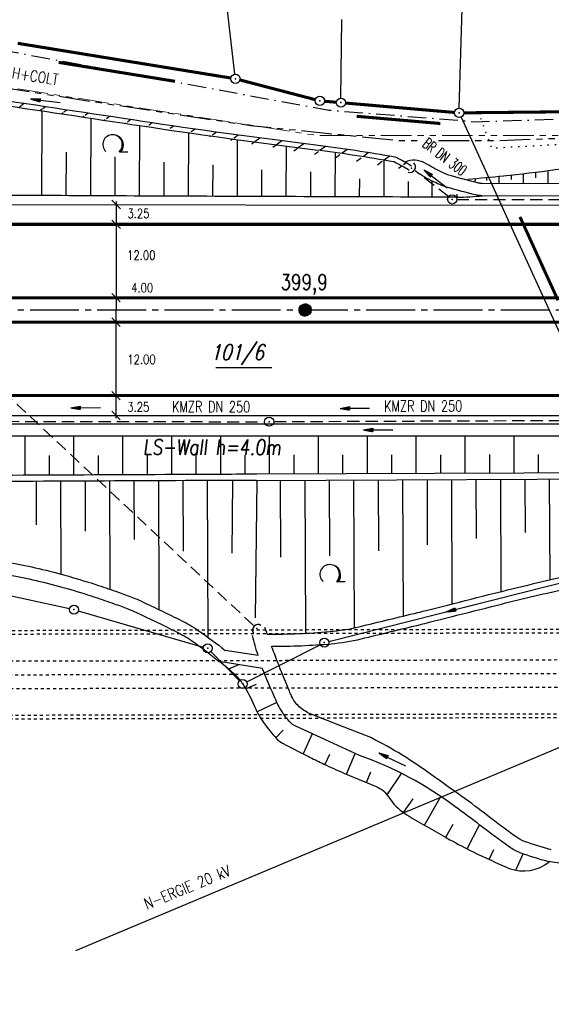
# Model space of a CAD drawing. Extents: x 0 to 1135, y 0 to 420.
# Tile 15 of 61: x 526 to 613, y 101 to 262. Entities that reach past the tile are written whole.
import ezdxf
from ezdxf.enums import TextEntityAlignment as Align

# ---------------------------------------------------------------- set-up
doc = ezdxf.new("R2010")
doc.units = 0
doc.header["$LTSCALE"] = 2
doc.header["$MEASUREMENT"] = 0
for name, pattern in [('ACAD_ISO03W100', [0.5, 0.25, -0.25]), ('ACAD_ISO05W100', [0.5, 0.25, -0.25]), ('ACHSE', [5.5, 4, -0.5, 0.5, -0.5]), ('AUSGEZOGEN', [0]), ('BAB-FM2', [2.6, 1.5, -0.5, 0.1, -0.5]), ('GEMARKBAB', [3.7, 2, -0.5, 0.1, -0.5, 0.1, -0.5]), ('GESTRICH-X2', [1.5, 1, -0.5]), ('PHANTOMX2', [5, 2.5, -0.5, 0.5, -0.5, 0.5, -0.5]), ('PUNKTX2_STR', [0.6, 0.1, -0.5])]:
    doc.linetypes.add(name, pattern=pattern)
doc.layers.get('0').update_dxf_attribs({"color": 8, "linetype": 'AUSGEZOGEN'})
for name, color, linetype in [('ACHSETOP', 250, 'ACHSE'), ('BAB_FM', 8, 'BAB-FM2'), ('Bahnachse', 7, 'CONTINUOUS'), ('BOESCHG', 8, 'AUSGEZOGEN'), ('BW-SCHRIFT', 8, 'AUSGEZOGEN'), ('DURCHL', 200, 'GESTRICH-X2'), ('FBRTOP', 8, 'AUSGEZOGEN'), ('FLSTNR-BAB', 7, 'AUSGEZOGEN'), ('GEMARKGRZ', 8, 'GEMARKBAB'), ('Gleisachsen', 7, 'CONTINUOUS'), ('GRENZL', 8, 'AUSGEZOGEN'), ('GRENZL-BAB', 7, 'AUSGEZOGEN'), ('GRENZP-BAB', 7, 'AUSGEZOGEN'), ('HEKT_B', 250, 'CONTINUOUS'), ('KANAL', 200, 'GESTRICH-X2'), ('Lichtwellenleiter COLT', 8, 'PHANTOMX2'), ('Lichtwellenleiter GLH', 8, 'PHANTOMX2'), ('MULDE', 8, 'AUSGEZOGEN'), ('NUTZUNG', 8, 'PUNKTX2_STR'), ('PFEIL', 200, 'CONTINUOUS'), ('PFEILTOP', 8, 'AUSGEZOGEN'), ('Rinne', 200, 'CONTINUOUS'), ('SCHRIFT', 8, 'AUSGEZOGEN'), ('SCHSYMBOL', 200, 'AUSGEZOGEN'), ('STROMLTG', 8, 'AUSGEZOGEN'), ('TEXTO', 200, 'CONTINUOUS'), ('TUNNEL', 15, 'CONTINUOUS'), ('WALD', 8, 'AUSGEZOGEN')]:
    doc.layers.add(name, color=color, linetype=linetype)
doc.styles.add('ROMANS', font='romans.shx', dxfattribs={"width": 0.8})

# ---------------------------------------------------------------- blocks, each defined once
blk = doc.blocks.new('GST')
at = {"color": 0}
blk.add_circle((0, 0), 0.75, dxfattribs=at)
blk.add_point((0, 0), dxfattribs=at)
blk = doc.blocks.new('40')
at = {"color": 0}
blk.add_arc((0.0246800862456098, 0.3106833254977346), 0.9100732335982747, 192.5363002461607, 347.4636997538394, dxfattribs=at)
blk.add_point((0, 0), dxfattribs=at)
blk = doc.blocks.new('10')
blk.add_blockref('GST', (0, 0))
blk = doc.blocks.new('42')
at = {"color": 0}
blk.add_arc((-0.0246800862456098, -0.3106833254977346), 0.9100732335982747, 12.53630024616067, 167.4636997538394, dxfattribs=at)
blk.add_point((0, 0), dxfattribs=at)
blk = doc.blocks.new('*X18')
at = {"color": 0}
for p, q in [((212.2338378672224, 257.3935923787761), (213.2417524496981, 258.4015069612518)), ((212.2358318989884, 257.4662970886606), (213.1690477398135, 258.3995129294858)), ((212.2367523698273, 257.3257962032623), (213.3095486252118, 258.3985924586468)), ((212.2437289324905, 257.2620620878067), (213.3732827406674, 258.3916158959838)), ((212.2440325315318, 257.5452083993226), (213.0901364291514, 258.3913122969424)), ((212.2541807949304, 257.201803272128), (213.4335415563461, 258.3811640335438)), ((212.2606187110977, 257.6325052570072), (213.0028395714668, 258.3747261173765)), ((212.2676832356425, 257.1445950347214), (213.4907497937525, 258.3676615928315)), ((212.283919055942, 257.0901201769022), (213.5452246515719, 258.3514257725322)), ((212.2898237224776, 257.732420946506), (212.9029238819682, 258.3455211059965)), ((212.3026459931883, 257.0381364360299), (213.5972083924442, 258.3326988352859)), ((212.3236761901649, 256.9884559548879), (213.6468888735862, 258.3116686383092)), ((212.3425626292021, 257.8558705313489), (212.7794742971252, 258.2927821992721)), ((212.3468627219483, 256.9409318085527), (213.6944130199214, 258.2884821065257)), ((212.3720904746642, 256.8954488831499), (213.7398959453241, 258.2632543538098)), ((212.3992698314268, 256.8519175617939), (213.7834272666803, 258.2360749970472)), ((212.4283322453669, 256.8102692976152), (213.8250755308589, 258.2070125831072)), ((212.4592271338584, 256.7704535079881), (213.864891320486, 258.1761176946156)), ((212.4919197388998, 256.7324354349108), (213.9029093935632, 258.1434250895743)), ((212.5263897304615, 256.6961947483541), (213.9391500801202, 258.1089550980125)), ((212.5626304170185, 256.6617247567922), (213.9736200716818, 258.0727144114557)), ((212.6006484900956, 256.6290321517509), (214.0063126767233, 258.0346963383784)), ((212.6404642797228, 256.5981372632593), (214.0372075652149, 257.9948805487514)), ((212.6821125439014, 256.5690748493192), (214.0662699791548, 257.9532322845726)), ((212.7256438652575, 256.5418954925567), (214.0934493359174, 257.9097009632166)), ((212.7711267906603, 256.5166677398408), (214.1186770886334, 257.8642180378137)), ((212.8186509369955, 256.4934812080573), (214.1418636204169, 257.8166938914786)), ((212.8683314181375, 256.4724510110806), (214.1628938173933, 257.7670134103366)), ((212.9203151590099, 256.4537240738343), (214.1816207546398, 257.7150296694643)), ((212.9747900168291, 256.437488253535), (214.1978565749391, 257.6605548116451)), ((213.0319982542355, 256.4239858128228), (214.2113590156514, 257.6033465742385)), ((213.0922570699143, 256.4135339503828), (214.2218108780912, 257.5430877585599)), ((213.1559911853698, 256.4065573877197), (214.2287874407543, 257.4793536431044)), ((213.2237873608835, 256.4036428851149), (214.2317019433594, 257.4115574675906)), ((213.2964920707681, 256.4056369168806), (214.2297079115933, 257.3388527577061)), ((213.3754033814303, 256.4138375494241), (214.22150727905, 257.2599414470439)), ((213.4627002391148, 256.43042372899), (214.2049210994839, 257.1726445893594)), ((213.5626159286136, 256.4596287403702), (214.1757160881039, 257.0727288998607)), ((213.6860655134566, 256.5123676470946), (214.1229771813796, 256.9492793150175))]:
    blk.add_line(p, q, dxfattribs=at)
blk = doc.blocks.new('SRMAST2')
at = {"color": 0}
blk.add_circle((0, 0), 0.9989724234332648, dxfattribs=at)
blk.add_point((0, 0), dxfattribs=at)
blk.add_blockref('*X18', (-213.2327699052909, -257.4025749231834))
blk = doc.blocks.new('PFEIL2')
at = {"color": 0}
for p, q in [((0.8796887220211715, 0.0024565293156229), (-2.401395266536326, -0.0115320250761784)), ((0.8808543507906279, -0.2709205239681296), (0.8785230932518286, 0.2758335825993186)), ((0.8785230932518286, 0.2758335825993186), (2.42908935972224, 0.0090619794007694)), ((0.9110887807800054, 0.2702307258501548), (0.878570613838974, 0.2646884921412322)), ((0.9651190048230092, 0.2609349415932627), (0.8786494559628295, 0.2461975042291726)), ((1.019149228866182, 0.2516391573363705), (0.8787282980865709, 0.2277065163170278)), ((1.073179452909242, 0.24234337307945), (0.8788071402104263, 0.2092155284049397)), ((1.127209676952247, 0.2330475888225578), (0.8788859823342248, 0.1907245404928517)), ((1.18123990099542, 0.2237518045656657), (0.8789648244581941, 0.1722335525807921)), ((1.235270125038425, 0.2144560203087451), (0.8790436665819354, 0.1537425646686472)), ((1.289300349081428, 0.2051602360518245), (0.8791225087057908, 0.1352515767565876)), ((1.34333057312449, 0.195864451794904), (0.8792013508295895, 0.1167605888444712)), ((1.397360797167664, 0.1865686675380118), (0.8792801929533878, 0.0982696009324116)), ((1.451391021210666, 0.1772728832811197), (0.8793590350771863, 0.0797786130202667)), ((1.505421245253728, 0.1679770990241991), (0.8794378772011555, 0.0612876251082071)), ((1.559451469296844, 0.1586813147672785), (0.8795167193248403, 0.0427966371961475)), ((1.613481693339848, 0.1493855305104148), (0.8795955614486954, 0.024305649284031)), ((1.66751191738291, 0.140089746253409), (0.8796744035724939, 0.005814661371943)), ((1.721542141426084, 0.1307939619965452), (0.8797532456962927, -0.0126763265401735)), ((1.775572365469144, 0.1214981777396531), (0.8798320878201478, -0.0311673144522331)), ((1.82960258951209, 0.1122023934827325), (0.8799109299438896, -0.0496583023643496)), ((1.883632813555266, 0.1029066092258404), (0.8799897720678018, -0.0681492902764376)), ((1.937663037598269, 0.0936108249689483), (0.8800686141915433, -0.08664027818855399)), ((1.991693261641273, 0.0843150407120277), (0.8801474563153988, -0.105131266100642)), ((2.045723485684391, 0.0750192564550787), (0.8802262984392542, -0.1236222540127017)), ((2.099753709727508, 0.0657234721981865), (0.8803051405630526, -0.1421132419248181)), ((2.153783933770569, 0.056427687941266), (0.8803839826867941, -0.1606042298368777)), ((2.207814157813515, 0.0471319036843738), (0.8804628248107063, -0.1790952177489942)), ((2.26184438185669, 0.0378361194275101), (0.8805416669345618, -0.1975862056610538)), ((2.315874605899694, 0.0285403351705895), (0.8806205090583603, -0.2160771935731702)), ((2.36990482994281, 0.0192445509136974), (0.8806993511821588, -0.2345681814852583)), ((2.423935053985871, 0.009948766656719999), (0.8807781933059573, -0.2530591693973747)), ((2.42908935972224, 0.0090619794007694), (0.8808543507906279, -0.2709205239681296))]:
    blk.add_line(p, q, dxfattribs=at)
blk = doc.blocks.new('LW')
at = {"color": 0}
blk.add_line((1.183104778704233, 0.00323922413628), (2.575020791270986, 0.00323922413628), dxfattribs=at)
for centre, radius, start, end in [((0.0650084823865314, 1.189342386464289), 1.6, 312.7201705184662, 226.724910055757), ((0.1693974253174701, 1.079625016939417), 1.681376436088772, 321.1991577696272, 68.98442766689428), ((0.0830341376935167, 1.129000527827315), 1.668210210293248, 319.2915744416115, 65.21006841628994)]:
    blk.add_arc(centre, radius, start, end, dxfattribs=at)

msp = doc.modelspace()

# ---------------------------------------------------------------- hatches: boundary and pattern name
at = {"layer": 'Rinne'}
h = msp.add_hatch(dxfattribs=at)
h.set_pattern_fill('ANSI31', color=256, scale=20, style=0)
h.set_pattern_definition([(36.57130649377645, (488.0739309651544, 253.815926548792), (-1.489556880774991, 2.007789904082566), [])])
edge = h.paths.add_edge_path()
edge.add_arc((487.9072502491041, 249.3734651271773), 3.645587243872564, 84.36877067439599, 87.85127588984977, ccw=False)
edge.add_arc((481.2453189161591, 181.8090484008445), 71.53764669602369, 79.859554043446, 84.36877065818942, ccw=False)
edge.add_arc((599.0839624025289, 840.657226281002), 597.7656234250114, 259.8595540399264, 261.423999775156)
edge.add_arc((5199.905299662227, 31348.59510725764), 31450.67198128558, 261.4239997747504, 261.4456558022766)
edge.add_arc((22340.16167219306, 145297.2959066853), 146681.2877150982, 261.4456555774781, 261.4556833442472)
edge.add_arc((696.3101622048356, 1237.216187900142), 1004.375073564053, 261.455683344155, 262.9981311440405)
edge.add_arc((545.3521040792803, 8.092906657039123), 233.9836692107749, 79.80548093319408, 82.99813114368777, ccw=False)
edge.add_arc((586.717237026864, 238.1169009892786), 0.2699293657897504, 61.60022755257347, 79.80548093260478, ccw=False)
edge.add_arc((532.5091192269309, 137.8601327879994), 114.2433455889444, 60.21436890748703, 61.60022753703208, ccw=False)
edge.add_arc((487.907250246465, 249.3734651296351), 4.445587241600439, 84.36877063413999, 87.85127585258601, ccw=False)
edge.add_arc((481.2453189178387, 181.80904840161), 72.33764669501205, 79.85955404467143, 84.36877065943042, ccw=False)
edge.add_arc((599.083962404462, 840.6572262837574), 596.9656234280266, 259.8595540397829, 261.4239997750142)
edge.add_arc((5199.905299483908, 31348.59510735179), 31449.8719813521, 261.4239997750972, 261.4456558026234)
edge.add_arc((22340.16167497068, 145297.2959242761), 146680.4877329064, 261.4456555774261, 261.4556833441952)
edge.add_arc((696.3101622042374, 1237.216187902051), 1003.575073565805, 261.4556833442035, 262.9981311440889)
edge.add_arc((545.3521040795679, 8.092906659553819), 234.7836692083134, 79.80548093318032, 82.99813114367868, ccw=False)
edge.add_arc((586.7172370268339, 238.1169009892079), 1.069929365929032, 61.600227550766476, 79.80548093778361, ccw=False)
edge.add_arc((532.5091192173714, 137.8601327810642), 115.0433455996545, 60.21436890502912, 61.60022753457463, ccw=False)
edge.add_line((470.099849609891, 256.2172495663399), (477.2590674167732, 253.4842335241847))
edge.add_line((470.3851649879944, 256.9646417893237), (477.5443827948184, 254.2316257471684))

# ---------------------------------------------------------------- linework, layer by layer
msp.add_line((541.3116645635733, 231.8803583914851), (541.2963808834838, 196.4247486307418))
at = {"layer": 'ACHSETOP'}
msp.add_lwpolyline([(25, 214.1297616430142), (47.23113543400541, 214.1298766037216), (122.230653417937, 214.1302644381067), (322.2310423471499, 214.1298548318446), (472.2310558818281, 214.1306305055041), (647.2305577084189, 214.1299412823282), (872.2310667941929, 214.1309994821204), (949.9999999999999, 214.1306931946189)], dxfattribs=at)
at = {"layer": 'BAB_FM', "flags": 128}
msp.add_lwpolyline([(408.0974516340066, 245.7028390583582), (424.0974061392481, 249.1030531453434), (435.0973579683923, 252.7032003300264), (450.0972442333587, 261.2034010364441), (460.0971733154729, 266.5035348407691), (476.0971920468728, 265.1037489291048), (526.0973138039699, 256.004417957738), (576.0974369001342, 246.805086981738), (600.0974623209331, 244.9054081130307), (629.0974502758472, 245.8057961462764), (634.0975171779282, 240.8058630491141), (636.0976429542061, 231.4058897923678), (636.0982507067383, 185.9850256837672), (641.0983176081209, 180.9850925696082), (646.0271124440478, 174.2234557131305), (646.5496236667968, 173.4110545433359), (647.295884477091, 173.0382076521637), (649.4485501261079, 172.8518067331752), (648.3507031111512, 171.9770129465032), (648.6951365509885, 171.4033917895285), (665.3111924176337, 171.9418600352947)], dxfattribs=at)
at = {"layer": 'Bahnachse', "linetype": 'ACAD_ISO05W100'}
msp.add_lwpolyline([(519.7996107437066, 154.4883948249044), (618.4946493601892, 154.7286021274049)], dxfattribs=at)
at = {"layer": 'BOESCHG'}
for p, q in [((529.1709873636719, 246.6811161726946), (529.099686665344, 232.8350359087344)), ((537.1611547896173, 245.4798746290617), (537.0995868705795, 232.7950237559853)), ((545.1520115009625, 244.2789795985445), (545.0994985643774, 232.7573786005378)), ((553.1436383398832, 243.0971634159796), (553.0994210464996, 232.722100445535)), ((561.1361962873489, 241.9788858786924), (561.0993536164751, 232.6891892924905)), ((533.135226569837, 239.9307279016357), (533.0996352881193, 232.8147339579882)), ((569.129637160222, 240.9258675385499), (569.0992955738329, 232.6586451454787)), ((577.123807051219, 239.9094641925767), (577.0992462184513, 232.6304680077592)), ((541.1296080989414, 239.1653081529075), (541.0995413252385, 232.7759053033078)), ((549.1239140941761, 238.2851340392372), (549.0994585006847, 232.7394436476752)), ((585.1178844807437, 238.672697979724), (585.0992048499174, 232.6046578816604)), ((557.1206233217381, 237.867620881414), (557.0993861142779, 232.7053489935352)), ((565.1160949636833, 237.0662813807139), (565.0993234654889, 232.6736213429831)), ((573.1135475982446, 236.6979221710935), (573.0992698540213, 232.6442607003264)), ((592.4611038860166, 237.7719549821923), (592.4601063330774, 237.7702215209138)), ((594.2256262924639, 236.8313169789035), (594.2251847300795, 236.830419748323)), ((609.9217938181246, 236.6561999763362), (609.9180326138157, 235.7146259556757)), ((611.9228334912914, 236.9124755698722), (611.9142554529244, 234.7650628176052)), ((581.1088189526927, 235.5910819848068), (581.0992245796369, 232.6172670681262)), ((589.1065654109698, 235.1105199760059), (589.0991869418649, 232.5926404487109)), ((593.0013170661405, 232.5824872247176), (593.0145116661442, 235.1994319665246)), ((596.0791051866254, 236.0875091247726), (596.0785339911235, 236.0855924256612)), ((598.0049581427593, 235.548189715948), (598.0046972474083, 235.5472243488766)), ((600.087547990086, 235.6300984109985), (599.939737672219, 235.0417055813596)), ((601.9182818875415, 235.7930070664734), (601.9163085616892, 235.2990077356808)), ((603.9190319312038, 235.9767772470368), (603.914319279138, 234.7970192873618)), ((605.9198374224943, 236.1744280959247), (605.917070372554, 235.4817291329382)), ((607.9207908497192, 236.4091130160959), (607.914287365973, 234.7810410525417)), ((593.0991735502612, 232.5822147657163), (593.0991707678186, 232.581214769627)), ((597.0991588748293, 232.5713808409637), (597.0805865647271, 233.0870726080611)), ((526.4228593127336, 187.1054182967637), (526.4228847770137, 193.5445602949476)), ((534.4228594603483, 187.1427323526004), (534.4228847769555, 193.54452878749)), ((542.4228596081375, 187.1800930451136), (542.422884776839, 193.544497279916)), ((550.4228597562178, 187.2175003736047), (550.422884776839, 193.5444657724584)), ((558.4228599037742, 187.2548160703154), (558.4228847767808, 193.5444342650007)), ((566.4228600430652, 187.2900239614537), (566.4228847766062, 193.5444027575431)), ((574.4228601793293, 187.3244614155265), (574.4228847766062, 193.5443712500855)), ((582.4228603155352, 187.3588988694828), (582.4228847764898, 193.5443397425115)), ((590.4228604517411, 187.3933363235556), (590.4228847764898, 193.5443082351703)), ((598.4228605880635, 187.4277737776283), (598.4228847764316, 193.5442767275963)), ((606.4228607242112, 187.4622112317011), (606.4228847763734, 193.5442452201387)), ((530.4228593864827, 187.1240694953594), (530.4228720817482, 190.3343070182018)), ((538.4228595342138, 187.161406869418), (538.4228721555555, 190.3529599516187)), ((546.4228596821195, 187.1987908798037), (546.4228722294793, 190.3716362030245)), ((554.4228598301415, 187.236221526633), (554.422872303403, 190.3903357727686)), ((562.4228599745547, 187.2727286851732), (562.4228723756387, 190.4085735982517)), ((570.4228601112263, 187.3072426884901), (570.4228724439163, 190.4258148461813)), ((578.422860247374, 187.3416801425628), (578.422872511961, 190.4430178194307)), ((586.4228603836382, 187.3761175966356), (586.4228725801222, 190.4602207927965)), ((594.4228605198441, 187.4105550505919), (594.422872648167, 190.4774237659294)), ((602.4228606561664, 187.4449925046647), (602.4228727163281, 190.4946267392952)), ((610.4228607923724, 187.4794299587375), (610.4228727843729, 190.511829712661)), ((528.2259137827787, 186.114813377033), (528.2589301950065, 179.0337652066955)), ((532.2258702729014, 186.1334696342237), (532.2967316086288, 170.9453218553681)), ((536.225826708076, 186.1521375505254), (536.2640291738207, 177.9690941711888)), ((540.2257830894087, 186.1708171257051), (540.3084511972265, 168.4742264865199)), ((544.225739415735, 186.1895083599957), (544.2705758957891, 176.5974325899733)), ((548.2256956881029, 186.2082112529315), (548.3242363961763, 165.1401167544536)), ((552.2256519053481, 186.226925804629), (552.2795537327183, 174.709863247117)), ((556.2256080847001, 186.2456508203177), (556.3452943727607, 160.6305403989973)), ((560.3509285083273, 186.2635326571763), (560.2609198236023, 174.3558268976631)), ((564.3225226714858, 186.2809731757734), (564.0697594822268, 163.8300307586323)), ((568.2796093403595, 173.726725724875), (568.2254907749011, 186.2987742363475)), ((572.3331959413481, 161.2868648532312), (572.2254537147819, 186.3159928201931)), ((576.2787189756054, 173.9507810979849), (576.2254166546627, 186.3332114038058)), ((580.3294094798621, 162.1836998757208), (580.2253795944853, 186.3504299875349)), ((584.275339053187, 174.7531747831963), (584.2253425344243, 186.367648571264)), ((588.321214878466, 164.1045706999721), (588.2253054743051, 186.3848671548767)), ((592.2711588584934, 175.7414762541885), (592.2252684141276, 186.4020857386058)), ((596.3127413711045, 166.0902329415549), (596.2252313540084, 186.4193043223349)), ((600.2668092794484, 176.7691266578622), (600.2251942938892, 186.4365229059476)), ((604.3041238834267, 168.1093426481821), (604.22515723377, 186.4537414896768)), ((608.2625406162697, 177.7779798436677), (608.2251201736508, 186.4709600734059)), ((612.2959805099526, 170.0183129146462), (612.2250831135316, 186.4881786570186)), ((559.7453478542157, 155.4422227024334), (561.3655328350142, 156.1592767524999)), ((564.2320225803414, 152.9062018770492), (562.520097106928, 152.1865924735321)), ((567.6150473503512, 149.9899666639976), (564.3863619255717, 148.4159142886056)), ((568.6375799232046, 145.4520219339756), (567.4250622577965, 144.2067402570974)), ((573.3687026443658, 144.8497168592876), (571.8894635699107, 141.5932853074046)), ((578.9975968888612, 138.2416813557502), (580.4291736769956, 141.6424871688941)), ((576.2155668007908, 141.4452498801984), (575.4786625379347, 139.8230115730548)), ((580.652440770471, 141.5410677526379), (580.6520271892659, 141.5401572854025)), ((582.2482754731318, 136.9027402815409), (582.9585172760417, 138.6284576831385)), ((585.6406108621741, 134.8944621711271), (587.9941384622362, 138.3792471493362)), ((588.3157189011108, 131.9600144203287), (589.8885798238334, 134.2178964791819)), ((591.7491062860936, 129.9093997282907), (594.4351686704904, 134.5891643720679)), ((595.2248211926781, 127.9296521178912), (596.4510064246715, 130.0990032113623)), ((598.7450202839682, 126.0310235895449), (600.7360397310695, 129.984696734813)), ((602.3535281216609, 124.3054561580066), (603.1101146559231, 125.9460528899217)), ((606.7232797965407, 122.5398417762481), (607.9209496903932, 125.2049342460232))]:
    msp.add_line(p, q, dxfattribs=at)
for points in [[(598.8636211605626, 235.5239806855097, 0.002150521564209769), (604.6623612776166, 236.0465788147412, 0.005947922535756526), (606.7556738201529, 236.2694669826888, 0.009584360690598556), (623.706242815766, 238.6087598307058, -0.02909007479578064), (629.3210119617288, 239.161596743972, -0.01788334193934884), (639.7679838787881, 239.2056648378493, 0.006664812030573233), (667.7876808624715, 238.6952238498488, 0.003490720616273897), (707.4231249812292, 238.7782853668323, -0.007352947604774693), (726.2400915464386, 238.6723713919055, -0.009239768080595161), (730.9380630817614, 238.4899363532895, -0.001771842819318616), (755.4080419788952, 236.9994435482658, -0.009104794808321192), (757.2171003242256, 236.8496951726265, -0.002458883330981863), (763.9005847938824, 236.1405031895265)], [(597.0991588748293, 232.5713808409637, -0.0003907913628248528), (554.8342961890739, 232.7157623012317, -0.0003907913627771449), (512.5697108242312, 232.9262105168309, -0.0002277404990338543), (487.9394625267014, 233.0793221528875, -0.0002776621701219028)], [(647.460565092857, 187.5805076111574, 0.0001721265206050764), (628.2276808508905, 187.5494475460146, 0.0005861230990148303), (622.579586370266, 187.5317607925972, 4.821513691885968e-07), (564.3082570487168, 187.2809212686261, 1.711521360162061e-05), (562.6666947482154, 187.2737966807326, 7.713555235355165e-05), (555.996592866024, 187.2435902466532, -9.680866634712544e-06), (502.8545302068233, 186.9957606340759, -0.002343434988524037), (489.53969631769, 186.9963295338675, -0.001000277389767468), (458.3467479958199, 187.2062656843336)], [(564.2255321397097, 186.2805556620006, 1.619686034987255e-05), (562.6710003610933, 186.2738059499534, 7.712847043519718e-05), (556.0005652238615, 186.2435981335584, -9.6818666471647e-06), (502.8544896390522, 185.9957496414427, -0.0023434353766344), (489.5380781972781, 185.996318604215, -0.001000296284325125), (458.3420184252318, 186.2062768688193)], [(578.5496813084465, 138.4260269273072), (581.0805061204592, 137.3844325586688), (583.8702432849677, 136.2362793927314, -0.15824680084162), (585.9214433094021, 134.4933550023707, 0.1114958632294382), (588.5607760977, 131.7966928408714, 0.01238035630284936), (589.9195743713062, 130.9649003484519, 0.002852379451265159), (595.9236086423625, 127.5364335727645, 0.01562890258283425), (599.7224926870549, 125.5495900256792, 0.01032633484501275), (605.6195655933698, 122.8452377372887)]]:
    msp.add_lwpolyline(points, format="xyb", dxfattribs=at)
at = {"layer": 'BOESCHG', "flags": 128}
msp.add_lwpolyline([(564.2255321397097, 186.2805556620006), (621.5834386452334, 186.5274634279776)], dxfattribs=at)
msp.add_lwpolyline([(558.1892358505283, 156.6915669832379, -0.03182934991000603), (560.8173147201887, 154.4631825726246, -0.05815344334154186), (562.0172593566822, 153.0024701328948, -0.04293677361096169), (564.0151980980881, 149.2176576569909, 0.05933425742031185), (565.552354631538, 146.5230511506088, 0.02243152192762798), (567.5126074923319, 144.1078757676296, 0.07392569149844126), (568.2401831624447, 143.4993139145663, 0.01759864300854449), (568.8229696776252, 143.1704265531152, 0.002463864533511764), (573.0752229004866, 140.9908025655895, 0.007651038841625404), (575.3046038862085, 139.9044361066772, 0.005320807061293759), (578.5496813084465, 138.4260269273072)], format="xyb", dxfattribs=at)
at = {"layer": 'BOESCHG'}
for centre, radius, start, end in [((596.9169656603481, 272.1206909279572), 39.54972974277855, 270.2639446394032, 276.2848815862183), ((607.9341139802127, 129.0629822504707), 6.634567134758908, 249.5822740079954, 309.3828961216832)]:
    msp.add_arc(centre, radius, start, end, dxfattribs=at)
at = {"layer": 'DURCHL'}
for p, q in [((563.7785546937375, 162.5588757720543), (461.1307341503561, 258.5500286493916)), ((595.6961092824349, 232.6588556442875), (590.2114362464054, 236.8766614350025))]:
    msp.add_line(p, q, dxfattribs=at)
at = {"layer": 'FBRTOP'}
for points in [[(452.4983257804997, 231.3805284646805), (472.2309666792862, 231.3806305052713), (652.8093079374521, 231.2868044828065)], [(454.8570289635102, 196.8805406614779), (472.2311450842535, 196.8806305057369), (647.2304897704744, 196.8799412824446), (673.6124656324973, 196.8292468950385)]]:
    msp.add_lwpolyline(points, dxfattribs=at)
at = {"layer": 'FBRTOP', "const_width": 0.5}
for points in [[(47.23106303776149, 228.1298766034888), (122.2305810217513, 228.1302644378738), (322.231071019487, 228.1298548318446), (472.2309834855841, 228.1306305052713), (647.2306128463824, 228.1299412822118), (672.2304014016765, 228.1300588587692)], [(47.23120783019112, 200.1298766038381), (122.2307258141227, 200.1302644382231), (322.2310136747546, 200.1298548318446), (472.2311282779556, 200.1306305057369), (647.230502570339, 200.1299412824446), (679.1751897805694, 200.1300915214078)]]:
    msp.add_lwpolyline(points, dxfattribs=at)
for points in [[(442.7172525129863, 216.130545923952, -7.479916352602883e-07), (472.2310455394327, 216.1306305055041, -2.654209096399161e-06), (559.7308055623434, 216.1302858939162, 1.946589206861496e-06), (647.230565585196, 216.1299412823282, 2.374175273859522e-06), (759.7308114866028, 216.1304703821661, -2.308158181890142e-06), (856.4913393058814, 216.1309981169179, -1.637174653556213e-06)], [(442.6929878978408, 212.1305458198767, -7.485117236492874e-07), (472.2310662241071, 212.1306305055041, -2.654208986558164e-06), (559.7308080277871, 212.1302858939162, 1.946588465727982e-06), (647.2305498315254, 212.1299412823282, 2.374175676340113e-06), (759.7308130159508, 212.1304703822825, -2.291493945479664e-06), (855.7936475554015, 212.1309975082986, -1.637174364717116e-06)]]:
    msp.add_lwpolyline(points, format="xyb", dxfattribs=at)
at = {"layer": 'FLSTNR-BAB'}
msp.add_line((557.6254553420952, 204.7075880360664), (566.8105503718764, 204.7075880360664), dxfattribs=at)
at = {"layer": 'GEMARKGRZ', "flags": 128}
for points in [[(531.9217618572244, 254.6059739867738, 0.5, 0.5, 0), (550.9506278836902, 251.5072616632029, 0.5, 0.5, 0)], [(580.6756461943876, 245.7915246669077, 0.5, 0.5, 0), (594.347678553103, 244.6103125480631, 0.5, 0.5, 0)]]:
    msp.add_lwpolyline(points, format="xyseb", dxfattribs=at)
at = {"layer": 'GEMARKGRZ', "const_width": 0.5, "flags": 128}
msp.add_lwpolyline([(607.3814899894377, 229.3458367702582), (613.5987281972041, 215.7098073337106)], dxfattribs=at)
at = {"layer": 'Gleisachsen', "linetype": 'ACAD_ISO03W100'}
for points in [[(431.988393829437, 156.5246835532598), (531.9880903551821, 156.7680661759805)], [(531.9880903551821, 156.7680661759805), (631.9831135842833, 157.011437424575)], [(431.9993460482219, 152.0246969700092), (531.999042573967, 152.2680795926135)], [(531.999042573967, 152.2680795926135), (631.99406580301, 152.511450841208)]]:
    msp.add_lwpolyline(points, dxfattribs=at)
at = {"layer": 'GRENZL'}
for p, q in [((597.451, 247.101), (598.0459999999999, 267.887)), ((560.745, 252.669), (559.4061741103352, 264.0591870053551)), ((578.095, 248.773), (578.2136805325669, 261.5997054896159))]:
    msp.add_line(p, q, dxfattribs=at)
at = {"layer": 'GRENZL-BAB'}
for p, q in [((597.741, 245.669), (630.241, 174.388)), ((576.0930000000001, 159.94), (629.825, 173.522)), ((513.999, 169.63), (533.681, 165.313)), ((535.134, 164.944), (555.581, 159.029)), ((562.692, 153.334), (574.697, 159.417)), ((556.827, 158.285), (561.497, 153.53))]:
    msp.add_line(p, q, dxfattribs=at)
at = {"layer": 'GRENZL-BAB', "const_width": 0.5, "flags": 128}
for points in [[(525.224, 257.723), (560.092, 252.045)], [(561.558, 251.735), (573.9169999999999, 248.505)], [(575.39, 248.252), (577.341, 248.086)], [(578.835, 247.958), (596.683, 246.416)], [(716.2439999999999, 247.589), (598.18, 246.359)]]:
    msp.add_lwpolyline(points, dxfattribs=at)
at = {"layer": 'KANAL'}
for p, q in [((563.7786977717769, 162.5587074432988), (461.1309657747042, 258.5499550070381)), ((595.6963170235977, 232.6586578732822), (590.2116478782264, 236.8764687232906)), ((597.037709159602, 232.2090445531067), (645.0963452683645, 232.1167442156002)), ((517.4572000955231, 195.9388579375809), (565.6140462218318, 195.8560861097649)), ((567.122546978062, 195.8829648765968), (615.7239867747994, 196.0880080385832))]:
    msp.add_line(p, q, dxfattribs=at)
at = {"layer": 'Lichtwellenleiter COLT', "lineweight": 0, "flags": 128}
msp.add_lwpolyline([(950, 284.2899409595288), (921.8234844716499, 279.1288181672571), (903.6572373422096, 280.3217830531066), (895.8520166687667, 279.4665461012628), (893.0257159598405, 272.18856394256), (892.2323023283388, 262.191414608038), (892.820564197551, 247.3546916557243), (894.8779076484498, 241.5204960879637), (892.644502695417, 239.1783598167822), (797.2296918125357, 244.0950725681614), (701.3062338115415, 244.4669664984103), (657.5753911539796, 244.4676413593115), (625.027211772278, 242.6727266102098), (574.0843722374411, 242.672380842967), (484.7335755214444, 256.5529617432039), (478.3508666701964, 254.2762255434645), (462.9688200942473, 249.4477016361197)], dxfattribs=at)
at = {"layer": 'Lichtwellenleiter GLH', "flags": 128}
for points in [[(25.00000000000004, 240.3806969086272), (29.93807704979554, 240.6458809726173), (50.46463554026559, 243.6090145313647), (69.5470659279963, 245.462418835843), (87.23905808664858, 246.6262098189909), (105.6826424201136, 247.2997006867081), (118.792012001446, 247.2678703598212), (136.4351237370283, 247.0653060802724), (157.1109011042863, 246.8087865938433), (177.1162803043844, 246.5125770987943), (194.1918900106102, 246.4108019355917), (215.0236401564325, 246.54110862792), (226.9397922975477, 246.117814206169), (246.1994305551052, 246.5479678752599), (265.53441684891, 245.8417603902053), (275.1488973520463, 245.2995808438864), (300.0906607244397, 243.017105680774), (329.4968774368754, 242.1224523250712), (345.3434259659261, 242.2414974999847), (394.011826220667, 242.0546910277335), (413.1025757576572, 244.165108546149), (429.5034070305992, 249.3541414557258), (435.4883912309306, 249.846622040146), (444.9858361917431, 248.0110795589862), (466.1398580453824, 250.8431149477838), (478.3705371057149, 254.253574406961), (488.5045757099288, 255.8949468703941), (501.3254246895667, 253.8640412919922), (520.608459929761, 250.8561435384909), (538.3185363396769, 248.0776918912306), (563.324208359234, 244.2971510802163), (587.7088274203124, 241.8216934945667), (590.6255102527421, 241.8223819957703)], [(594.075146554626, 241.8231963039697), (603.2410230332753, 241.8253599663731), (625.1078806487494, 242.6103364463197), (642.3143629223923, 243.8091724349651), (664.0383222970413, 244.2822497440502), (682.0967688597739, 244.4975813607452), (701.353828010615, 244.3697615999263), (720.8361623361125, 244.3949258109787), (738.5074359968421, 244.0809303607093), (755.57514070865, 243.8427605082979), (778.7584334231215, 243.4070852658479), (798.7806206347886, 243.4642629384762), (823.3592066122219, 244.125310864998)]]:
    msp.add_lwpolyline(points, dxfattribs=at)
at = {"layer": 'MULDE'}
for p, q in [((564.5440766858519, 157.621541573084), (559.1700511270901, 158.4629749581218)), ((565.2583235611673, 155.5069150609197), (558.1892358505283, 156.6915669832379))]:
    msp.add_line(p, q, dxfattribs=at)
for points in [[(763.9005847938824, 236.1405031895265, 0.005917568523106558), (698.1632280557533, 235.198868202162, -0.007538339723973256), (646.6051278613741, 234.6274869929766), (628.3300986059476, 234.7004882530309), (601.1680063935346, 234.808989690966, -0.05907680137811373), (600.6029375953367, 234.8782784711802, -0.01023213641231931), (596.1678288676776, 236.0604449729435, -0.04155362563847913), (594.5099715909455, 236.6920762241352, -0.02515250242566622), (591.7846683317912, 238.1716153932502, -0.02515250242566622)], [(844.4790785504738, 234.0878399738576, -0.0004208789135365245), (833.4377862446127, 234.0678672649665, -0.001243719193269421), (829.696962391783, 234.0735543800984, -8.344463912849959e-05), (805.1150410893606, 234.1761748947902, 0.0004289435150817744), (800.3347734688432, 234.1928275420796, 0.001015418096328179), (792.8418901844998, 234.1972849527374, 0.0002630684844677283), (763.905561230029, 234.1405093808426, 0.005917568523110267), (698.2155385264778, 233.1995524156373, -0.007538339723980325), (646.5971387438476, 232.6275029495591), (628.3221094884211, 232.700504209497), (601.1600172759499, 232.8090056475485, -0.05907680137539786), (600.1274790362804, 232.9356155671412, -0.01023213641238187), (595.6132830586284, 234.138862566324, -0.04155362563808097), (593.6453145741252, 234.8886438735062, -0.02515250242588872), (590.7432826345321, 236.4641272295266, -0.02515250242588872)], [(479.1839896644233, 177.0211753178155, -0.007360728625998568), (495.7460663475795, 176.0418181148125, -0.009848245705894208), (508.092824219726, 174.8842597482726, -0.0004604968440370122), (518.7262378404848, 173.6657201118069, -0.005430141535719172), (519.6267385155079, 173.5517636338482, -0.02383507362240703), (528.6515206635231, 171.8684703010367, -0.02156178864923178), (538.4170270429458, 169.1112682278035, -0.005653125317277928), (541.6631623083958, 168.0008326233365, -0.007750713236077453), (544.0082970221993, 167.1277204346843, -0.01723534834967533), (545.4533624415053, 166.505864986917, -0.003691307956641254), (552.0713589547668, 163.3234703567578, -0.03665788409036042), (554.7614346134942, 161.7513098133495, -0.01934700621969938), (559.1700511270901, 158.4629749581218)], [(479.0365536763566, 175.0266170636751, -0.007386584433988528), (495.5541894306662, 174.0507448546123, -0.00985363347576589), (507.9042608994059, 172.8927415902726, -0.0004551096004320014), (518.4008832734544, 171.6897630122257, -0.005421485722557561), (519.2808059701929, 171.5784261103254, -0.02384373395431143), (528.2214741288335, 169.9109817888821, -0.02166898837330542), (537.8510260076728, 167.1899369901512, -0.00554597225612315), (541.0022976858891, 166.1111978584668, -0.007718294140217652), (543.2453483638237, 165.2762579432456, -0.01726777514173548), (544.6341014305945, 164.6787421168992, -0.003653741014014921), (551.0717291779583, 161.5836768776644, -0.03669550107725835), (553.7204225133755, 160.0359683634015, -0.02014911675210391), (558.1892358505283, 156.6915669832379)], [(566.0436379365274, 161.1459060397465, 0.02359731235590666), (576.1960021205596, 161.5561265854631, 0.03725192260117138), (581.0635220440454, 162.3518346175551, 0.0002999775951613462), (590.6519919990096, 164.6689345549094, 0.002063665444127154), (592.0441847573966, 165.0123382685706, 0.0005910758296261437), (595.5451821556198, 165.8956534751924, -0.0002697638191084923), (603.2148967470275, 167.8359954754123, -0.007127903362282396), (614.5718420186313, 170.5310332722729, -0.0335545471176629), (617.0255418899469, 170.9060255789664, -0.1539841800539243), (619.0050763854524, 170.461287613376, -0.07293319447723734), (622.2966279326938, 167.8418678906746), (627.6611049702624, 162.118166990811), (634.5736408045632, 154.7427439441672)], [(566.766482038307, 159.1511183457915, 0.02227318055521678), (576.472277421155, 159.5690293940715, 0.03725095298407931), (581.3882839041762, 160.3726538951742, 0.0003009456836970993), (591.1119916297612, 162.7224147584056, 0.002068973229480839), (592.5247385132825, 163.0709043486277, 0.0005898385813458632), (596.104295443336, 163.9741118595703, -0.0002787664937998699), (603.6770558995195, 165.8899118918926, -0.007122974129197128), (614.5883854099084, 168.4790900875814, -0.03755498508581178), (616.6963315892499, 168.7840249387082, -0.1498965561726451), (618.3511663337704, 168.3983204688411, -0.07293319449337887), (621.0379290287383, 166.2601922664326), (626.2018407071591, 160.7504872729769), (633.1143765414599, 153.3750642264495)], [(566.0436379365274, 161.1459060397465, -0.001377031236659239), (565.6613717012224, 162.2272450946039)], [(564.5440766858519, 157.621541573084, -0.01298722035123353), (563.6412560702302, 160.9008500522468)], [(582.9910549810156, 144.2191580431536), (577.8852572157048, 146.2270845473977), (573.2180603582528, 148.0625250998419, -0.09207388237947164), (571.2775895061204, 149.2745551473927, -0.09921746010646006), (570.0232185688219, 150.9911230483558, -0.01117941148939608), (569.6729516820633, 151.794999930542, -0.002152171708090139), (567.9656705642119, 156.0172344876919, -0.006159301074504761), (566.9519978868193, 158.6491825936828, -0.0006424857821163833), (566.766482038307, 159.1511183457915)], [(581.1265462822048, 141.3257046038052), (576.1681390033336, 143.5780686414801), (570.802694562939, 146.0153299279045, -0.1093571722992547), (569.621264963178, 146.9027530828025, -0.05390788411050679), (567.9414611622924, 149.3528354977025, -0.01945745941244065), (567.3253200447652, 150.6142019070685, -0.006013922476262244), (565.5428398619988, 154.7900053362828, -0.006808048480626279), (565.2583235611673, 155.5069150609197, -0.01475200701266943)], [(612.4888833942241, 125.8955212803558, -0.02615487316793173), (608.1208578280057, 127.2607085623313, -0.06799081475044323), (606.7653852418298, 127.9854309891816, -0.006650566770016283), (602.0965122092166, 131.4620932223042, 0.007468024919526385), (597.8905847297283, 134.5833486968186, 0.002881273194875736), (592.8880211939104, 138.1376323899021, 0.04212785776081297), (582.9910549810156, 144.2191580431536, 0.04444697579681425)], [(611.9928655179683, 123.9580057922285, -0.0261548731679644), (607.4252643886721, 125.3855686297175, -0.06799081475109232), (605.5923291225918, 126.3655731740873, -0.006650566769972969), (600.8807849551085, 129.8740103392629, 0.007468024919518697), (596.7228312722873, 132.9596640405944, 0.07531924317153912), (581.1265462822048, 141.3257046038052, 0.08400009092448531)], [(667.264614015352, 101.1491595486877, -0.05101460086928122), (663.0802444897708, 100.6289108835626, -0.1004320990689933), (660.9566971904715, 101.01190392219, -0.04409352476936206), (656.4876641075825, 103.263834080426, -0.03456464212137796), (651.3106243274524, 106.9910561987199, -0.05837889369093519), (646.0239362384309, 112.5413596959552, 0.06046046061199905), (640.8958086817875, 117.8806674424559, 0.0562818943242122), (633.4534250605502, 122.6757276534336, 0.0975039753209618), (628.4909545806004, 124.0251876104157, 0.05783016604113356), (623.9023576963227, 123.8212628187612, -0.04543370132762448), (618.0774184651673, 123.4178887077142, -0.01865861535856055), (614.929920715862, 123.6037396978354, -0.01658169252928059), (611.9928655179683, 123.9580057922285, -0.1216404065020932)]]:
    msp.add_lwpolyline(points, format="xyb", dxfattribs=at)
for points in [[(454.4228744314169, 195.543681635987), (472.2311519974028, 195.543773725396), (647.2292027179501, 195.5430845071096), (672.4291923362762, 195.4946613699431)], [(454.4228847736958, 193.543681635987), (472.2311623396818, 193.5437737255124), (647.2272772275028, 193.543084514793), (672.5130037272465, 193.4944966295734)]]:
    msp.add_lwpolyline(points, dxfattribs=at)
msp.add_arc((590.0782342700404, 235.0300194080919), 3.575128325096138, 61.49032962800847, 114.1126049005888, dxfattribs=at)
at = {"layer": 'NUTZUNG'}
msp.add_line((600.5015433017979, 246.6158146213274), (602.7388213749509, 240.5484913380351), dxfattribs=at)
at = {"layer": 'NUTZUNG', "flags": 128}
msp.add_lwpolyline([(848.3980840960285, 236.4964494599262), (848.3404582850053, 241.3044411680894), (778.5340185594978, 243.5239739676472), (724.7309067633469, 244.596121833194), (668.5874744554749, 244.0263598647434), (629.9437444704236, 242.0471658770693), (602.7388213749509, 240.5484913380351)], dxfattribs=at)
at = {"layer": 'Rinne'}
for points in [[(488.0439361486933, 253.0164890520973, -0.01519646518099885), (488.2649747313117, 253.001459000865, -0.01967770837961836), (493.8403556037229, 252.2292155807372, 0.006826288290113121), (509.9444562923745, 249.575261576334, 9.449224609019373e-05), (521.6992559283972, 247.8048232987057, 4.375438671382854e-05), (547.0857960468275, 243.9884310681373, 0.006730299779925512), (573.8751153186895, 240.3315668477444, -0.01393146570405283), (586.7650119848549, 238.3825688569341, -0.07960290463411), (586.8456210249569, 238.3543444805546, -0.006047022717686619), (589.2602235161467, 237.0107967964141, -0.006047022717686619)], [(488.0739309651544, 253.815926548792, -0.01519646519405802), (488.3434750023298, 253.7975982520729, -0.01967770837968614), (493.9812049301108, 253.0167188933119, 0.00682628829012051), (510.0637532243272, 250.3663167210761, 9.449224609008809e-05), (521.8182538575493, 248.595923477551, 4.375438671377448e-05), (547.2046555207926, 244.7795520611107, 0.006730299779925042), (573.9726366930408, 241.1256005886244, -0.01393146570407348), (586.9066044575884, 239.1699388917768, -0.07960290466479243), (587.2261175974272, 239.0580648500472, -0.006047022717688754), (589.6576285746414, 237.7051088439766, -0.006047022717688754)]]:
    msp.add_lwpolyline(points, format="xyb", dxfattribs=at)
at = {"layer": 'SCHRIFT'}
for p, q in [((542.0093245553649, 230.6847294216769), (540.6135735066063, 232.0759874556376)), ((542.0079235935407, 227.4347297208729), (540.6121725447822, 228.8259877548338)), ((542.0027508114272, 215.4347308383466), (540.6069997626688, 216.8259888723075)), ((542.0010265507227, 211.434731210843), (540.6052755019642, 212.8259892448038)), ((541.9958537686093, 199.434732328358), (540.6001027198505, 200.8259903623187)), ((541.9944528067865, 196.1847326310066), (540.5987017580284, 197.5759906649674))]:
    msp.add_line(p, q, dxfattribs=at)
at = {"layer": 'STROMLTG'}
msp.add_line((653.0318685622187, 159.0699356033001), (534.6858387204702, 109.3432274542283), dxfattribs=at)
at = {"layer": 'TUNNEL', "linetype": 'ACAD_ISO03W100'}
for p, q in [((331.326445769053, 161.280864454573), (781.3217489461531, 162.3810840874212)), ((331.3279127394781, 160.6808662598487), (781.3232159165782, 161.7810858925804)), ((781.3530725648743, 148.481119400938), (331.3604305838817, 147.3809062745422)), ((781.3545405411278, 147.8807098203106), (331.3618985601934, 146.7804966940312))]:
    msp.add_line(p, q, dxfattribs=at)

# ---------------------------------------------------------------- block references
at = {"layer": 'GRENZP-BAB'}
for p in [(560.8330000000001, 251.925), (574.6419999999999, 248.315), (578.0880000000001, 248.023), (597.43, 246.351), (534.414, 165.152), (556.3009999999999, 158.82), (575.366, 159.756), (562.023, 152.995)]:
    msp.add_blockref('GST', p, dxfattribs=at)
at = {"layer": 'HEKT_B', "rotation": 77.84121836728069}
msp.add_blockref('SRMAST2', (572.2312503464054, 214.1304257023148), dxfattribs=at)
at = {"layer": 'PFEIL'}
for p, rotation in [((593.5725597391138, 235.5590316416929), 142.4460655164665), ((536.3337862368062, 198.1566976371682), 179.9189655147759), ((580.3701967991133, 198.0638031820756), 180.2410655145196)]:
    msp.add_blockref('PFEIL2', p, dxfattribs=dict(at, rotation=rotation))
at = {"layer": 'PFEILTOP'}
for p, rotation in [((529.7536308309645, 248.3380799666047), 172.9721481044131), ((584.1928006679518, 194.5273545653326), 179.8232109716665), ((597.648202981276, 165.3930691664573), 193.8328663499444), ((586.4692262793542, 140.6578227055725), 153.79815173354)]:
    msp.add_blockref('PFEIL2', p, dxfattribs=dict(at, rotation=rotation))
at = {"layer": 'SCHSYMBOL'}
for name, p, rotation in [('40', (589.6287526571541, 237.3295464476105), 57.29305755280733), ('10', (596.2965997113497, 232.203157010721), 1.836947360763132e-05), ('10', (566.3586252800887, 195.8707195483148), 1.836947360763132e-05), ('42', (564.3300112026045, 162.0370206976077), 45.87465521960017)]:
    msp.add_blockref(name, p, dxfattribs=dict(at, rotation=rotation))
at = {"layer": 'WALD'}
for p in [(540.667703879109, 239.9943792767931), (576.1964471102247, 169.7224302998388)]:
    msp.add_blockref('LW', p, dxfattribs=at)

# ---------------------------------------------------------------- texts
at = {"layer": 'BW-SCHRIFT', "style": 'ROMANS', "oblique": 7, "width": 0.8}
msp.add_text('LS-Wall h=4.0m', height=2.5, rotation=359.839451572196, dxfattribs=at).set_placement((545.7518375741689, 190.4853599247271))
at = {"layer": 'FLSTNR-BAB', "style": 'ROMANS', "oblique": 15, "width": 0.8}
msp.add_text('101/6', height=2.5, dxfattribs=at).set_placement((556.7288412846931, 205.9752193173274))
at = {"layer": 'HEKT_B', "style": 'ROMANS', "width": 0.8}
msp.add_text('399,9', height=2.5, rotation=1.836947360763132e-05, dxfattribs=at).set_placement((568.2199583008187, 217.4477047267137))
at = {"layer": 'Lichtwellenleiter GLH', "style": 'ROMANS', "width": 0.8}
msp.add_text('Lichtw GLH+COLT', height=1.8, rotation=351.1336189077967, dxfattribs=at).set_placement((515.0213067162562, 253.472816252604))
at = {"layer": 'SCHRIFT', "style": 'ROMANS', "width": 0.8}
for s, p in [('3.25', (543.1692925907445, 229.1515129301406)), ('12.00', (543.1222005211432, 222.333156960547)), ('4.00', (543.7857761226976, 217.0139564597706)), ('12.00', (543.1496773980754, 205.2892991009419)), ('3.25', (543.1418660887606, 197.5323452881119))]:
    msp.add_text(s, height=1.5, rotation=0.09236803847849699, dxfattribs=at).set_placement(p)
at = {"layer": 'STROMLTG', "style": 'ROMANS', "width": 0.8}
msp.add_text('N-ERGIE 20 kV', height=1.8, rotation=22.24837035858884, dxfattribs=at).set_placement((546.3531918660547, 116.0945855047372))
at = {"layer": 'TEXTO', "style": 'ROMANS'}
for s, rotation, width, p in [('BR DN 300', 322.4460655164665, 0.6, (594.5366159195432, 238.4512612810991)), ('KMZR DN 250', 359.9189655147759, 0.75, (556.8493858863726, 197.4206038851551)), ('KMZR DN 250', 0.2410655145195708, 0.75, (591.5403177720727, 197.531891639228))]:
    msp.add_text(s, height=1.8, rotation=rotation, dxfattribs=dict(at, width=width)).set_placement(p, align=Align.CENTER)

doc.saveas('drawing.dxf')
